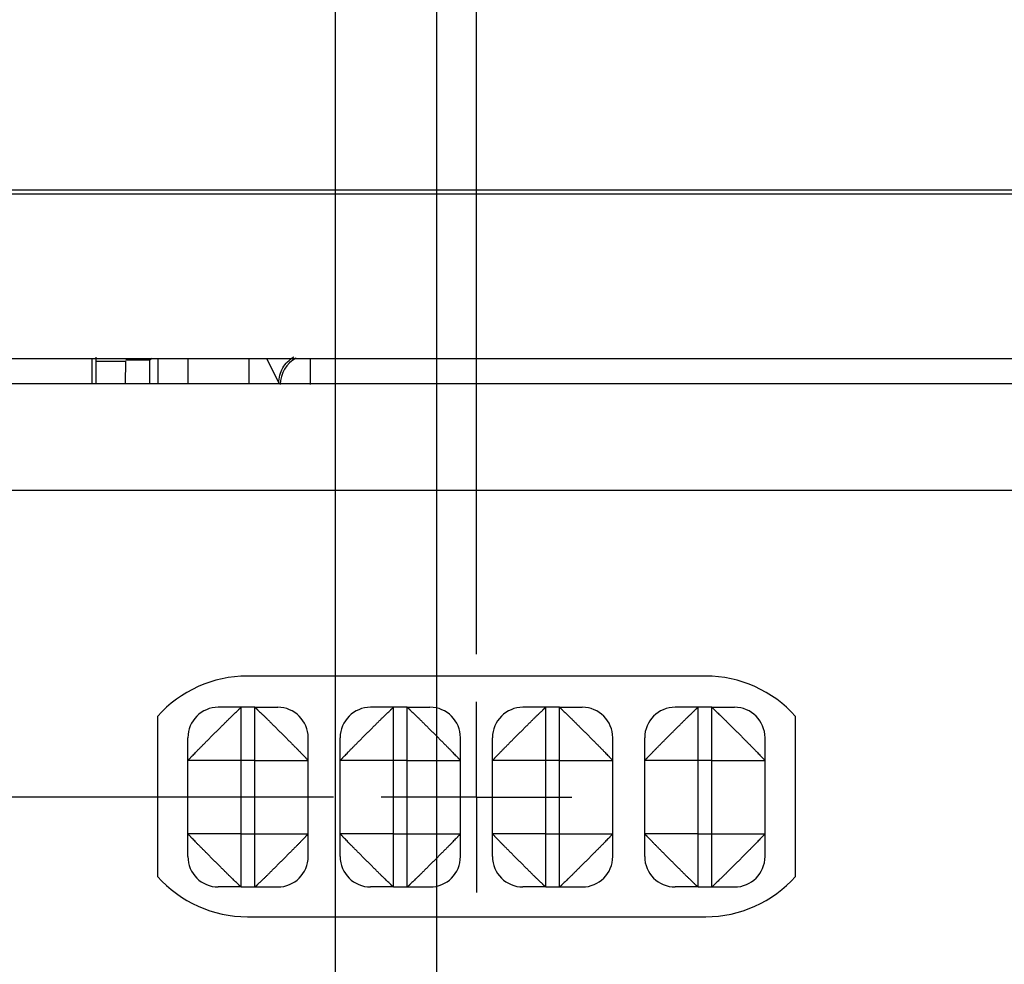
# Model space of a CAD drawing. Header units: inches. Extents: x 0 to 34, y 0 to 22.
# Tile 16 of 42: x 7.8 to 9.1, y 14 to 15.3. Entities that reach past the tile are written whole.
import ezdxf

# ---------------------------------------------------------------- set-up
doc = ezdxf.new("R2010")
doc.units = ezdxf.units.IN
doc.header["$LTSCALE"] = 1.87
doc.header["$MEASUREMENT"] = 0
doc.linetypes.add('CENTER', pattern=[0.6, 0.375, -0.075, 0.075, -0.075])
doc.layers.get('0').update_dxf_attribs({"linetype": 'CONTINUOUS'})
doc.layers.add('02___PRT_ALL_AXES', color=7, linetype='CONTINUOUS')
doc.layers.add('DIMENSIONS', color=7, linetype='CONTINUOUS')
doc.styles.get("Standard").update_dxf_attribs({"font": 'txt', "width": 0.8})
doc.dimstyles.new('DIMSTYLE_1', dxfattribs={"dimtxt": 0.125, "dimasz": 0.18, "dimexe": 0.125, "dimexo": 0.0625, "dimgap": 0.09, "dimtad": 0, "dimtih": 1, "dimtoh": 1, "dimlfac": 0.5, "dimzin": 4, "dimdsep": 46, "dimtxsty": 'STANDARD', "dimblk": '_FILLED', "dimblk1": '_FILLED', "dimblk2": '_FILLED', "dimcen": 0.09, "dimadec": 0, "dimazin": 0, "dimtp": 0.01, "dimtm": 0.01, "dimtfac": 1, "dimtofl": 0, "dimtmove": 0, "dimatfit": 3, "dimldrblk": '_FILLED', "dimfxl": 1, "dimtolj": 1, "dimtzin": 4, "dimarcsym": 0})
doc.dimstyles.new('DIMSTYLE_2', dxfattribs={"dimtxt": 0.125, "dimasz": 0.18, "dimexe": 0.125, "dimexo": 0.0625, "dimgap": 0.09, "dimtad": 0, "dimtih": 1, "dimtoh": 1, "dimlfac": 0.5, "dimzin": 4, "dimdsep": 46, "dimtxsty": 'STANDARD', "dimblk": '_FILLED', "dimblk1": '_FILLED', "dimblk2": '_FILLED', "dimcen": 0.09, "dimadec": 0, "dimazin": 0, "dimtp": 0.001, "dimtm": 0.001, "dimtfac": 1, "dimtofl": 0, "dimtmove": 0, "dimatfit": 3, "dimldrblk": '_FILLED', "dimfxl": 1, "dimtolj": 1, "dimtzin": 4, "dimarcsym": 0})

# ---------------------------------------------------------------- blocks, each defined once
blk = doc.blocks.new('*D19')
at = {"layer": 'DIMENSIONS', "color": 2, "linetype": 'CONTINUOUS'}
blk.add_line((8.1806, 14.2502), (4.1704, 14.2502), dxfattribs=at)
at = {"layer": 'DIMENSIONS', "color": 2, "linetype": 'CONTINUOUS', "insert": (4.1079, 14.3127), "char_height": 0.125, "width": 1.125, "attachment_point": 3, "line_spacing_factor": 0.9}
blk.add_mtext('3.06{\\Ftxt.shx;\\W1.000000;\\H0.125000; }[77.7]', dxfattribs=at)
blk = doc.blocks.new('_FILLED')
at = {"color": 0, "linetype": 'BYBLOCK'}
blk.add_solid([(0, 0), (-1, 0.1736), (-1, -0.1736)], dxfattribs=at)
blk = doc.blocks.new('*D29')
at = {"layer": 'DIMENSIONS', "color": 2, "linetype": 'CONTINUOUS'}
for p, q in [((8.0976, 15.6264), (8.0976, 15.7598)), ((8.1833, 15.5058), (8.0976, 15.6264)), ((8.1833, 13.7119), (8.1833, 15.5058))]:
    blk.add_line(p, q, dxfattribs=at)
at = {"layer": 'DIMENSIONS', "color": 2, "linetype": 'CONTINUOUS', "insert": (8.0351, 15.8223), "char_height": 0.125, "width": 1.125, "attachment_point": 1, "rotation": 90, "line_spacing_factor": 0.9}
blk.add_mtext('1.60{\\Ftxt.shx;\\W1.000000;\\H0.125000; }[40.7]', dxfattribs=at)
blk = doc.blocks.new('*D30')
at = {"layer": 'DIMENSIONS', "color": 2, "linetype": 'CONTINUOUS'}
for p, q in [((8.507, 15.6276), (8.507, 15.7598)), ((8.3683, 15.4875), (8.507, 15.6276)), ((8.3683, 14.4379), (8.3683, 15.4875))]:
    blk.add_line(p, q, dxfattribs=at)
at = {"layer": 'DIMENSIONS', "color": 2, "linetype": 'CONTINUOUS', "insert": (8.4445, 15.8223), "char_height": 0.125, "width": 0.925, "attachment_point": 1, "rotation": 90, "line_spacing_factor": 0.9}
blk.add_mtext('1.69{\\Ftxt.shx;\\W1.000000;\\H0.125000; }[43]', dxfattribs=at)
blk = doc.blocks.new('*D31')
at = {"layer": 'DIMENSIONS', "color": 2, "linetype": 'CONTINUOUS'}
blk.add_line((9.9393, 13.7098), (9.9393, 15.7598), dxfattribs=at)
at = {"layer": 'DIMENSIONS', "color": 2, "linetype": 'CONTINUOUS', "insert": (9.8768, 15.8223), "char_height": 0.125, "width": 0.925, "attachment_point": 1, "rotation": 90, "line_spacing_factor": 0.9}
blk.add_mtext('2.48{\\Ftxt.shx;\\W1.000000;\\H0.125000; }[63]', dxfattribs=at)
blk = doc.blocks.new('*D32')
at = {"layer": 'DIMENSIONS', "color": 2, "linetype": 'CONTINUOUS'}
blk.add_line((11.7674, 13.6939), (11.7674, 15.7598), dxfattribs=at)
at = {"layer": 'DIMENSIONS', "color": 2, "linetype": 'CONTINUOUS', "insert": (11.7049, 15.8223), "char_height": 0.125, "width": 1.125, "attachment_point": 1, "rotation": 90, "line_spacing_factor": 0.9}
blk.add_mtext('3.39{\\Ftxt.shx;\\W1.000000;\\H0.125000; }[86.2]', dxfattribs=at)
blk = doc.blocks.new('*D44')
at = {"layer": 'DIMENSIONS', "color": 2, "linetype": 'CONTINUOUS'}
blk.add_line((8.3164, 11.8698), (8.3164, 15.7598), dxfattribs=at)
at = {"layer": 'DIMENSIONS', "color": 2, "linetype": 'CONTINUOUS', "insert": (8.2539, 15.8223), "char_height": 0.125, "width": 1.125, "attachment_point": 1, "rotation": 90, "line_spacing_factor": 0.9}
blk.add_mtext('1.67{\\Ftxt.shx;\\W1.000000;\\H0.125000; }[42.3]', dxfattribs=at)

msp = doc.modelspace()

# ---------------------------------------------------------------- linework, layer by layer
at = {"color": 7, "linetype": 'CONTINUOUS'}
for p, q in [((7.1738, 15.0475), (12.8941, 15.0475)), ((7.1824, 15.0423), (12.8424, 15.0423)), ((7.1824, 14.8263), (12.8424, 14.8263)), ((7.9074, 14.7933), (7.9078, 14.8226)), ((7.9393, 14.8238), (7.9078, 14.8238)), ((7.9418, 14.8263), (7.9393, 14.8238)), ((7.9393, 14.7933), (7.9393, 14.8238)), ((7.9498, 14.8263), (7.9498, 14.7933)), ((7.9892, 14.8263), (7.9892, 14.7933)), ((8.0693, 14.8263), (8.0693, 14.7933)), ((8.0926, 14.8262), (8.1087, 14.7941)), ((8.1501, 14.8263), (8.1501, 14.7921)), ((8.0593, 14.3682), (8.0293, 14.3682)), ((8.0593, 14.1322), (8.0593, 14.3682)), ((8.0773, 14.3682), (8.0593, 14.3682)), ((8.0773, 14.1322), (8.0773, 14.3682)), ((8.0773, 14.3682), (8.1073, 14.3682)), ((8.2593, 14.3682), (8.2293, 14.3682)), ((8.2593, 14.1322), (8.2593, 14.3682)), ((8.2773, 14.3682), (8.2593, 14.3682)), ((8.2773, 14.1322), (8.2773, 14.3682)), ((8.2773, 14.3682), (8.3073, 14.3682)), ((8.4593, 14.3682), (8.4293, 14.3682)), ((8.4593, 14.1322), (8.4593, 14.3682)), ((8.4773, 14.3682), (8.4593, 14.3682)), ((8.4773, 14.1322), (8.4773, 14.3682)), ((8.4773, 14.3682), (8.5073, 14.3682)), ((8.6593, 14.3682), (8.6293, 14.3682)), ((8.6593, 14.1322), (8.6593, 14.3682)), ((8.6773, 14.3682), (8.6593, 14.3682)), ((8.6773, 14.1322), (8.6773, 14.3682)), ((8.6773, 14.3682), (8.7073, 14.3682)), ((7.9893, 14.1722), (7.9893, 14.3282)), ((8.1473, 14.1722), (8.1473, 14.3282)), ((8.1893, 14.1722), (8.1893, 14.3282)), ((8.3473, 14.1722), (8.3473, 14.3282)), ((8.3893, 14.1722), (8.3893, 14.3282)), ((8.5473, 14.1722), (8.5473, 14.3282)), ((8.5893, 14.1722), (8.5893, 14.3282)), ((8.7473, 14.1722), (8.7473, 14.3282)), ((8.0593, 14.2982), (7.9893, 14.2982)), ((8.0773, 14.2982), (8.0593, 14.2982)), ((8.0773, 14.2982), (8.1473, 14.2982)), ((8.2593, 14.2982), (8.1893, 14.2982)), ((8.2773, 14.2982), (8.2593, 14.2982)), ((8.2773, 14.2982), (8.3473, 14.2982)), ((8.4593, 14.2982), (8.3893, 14.2982)), ((8.4773, 14.2982), (8.4593, 14.2982)), ((8.4773, 14.2982), (8.5473, 14.2982)), ((8.6593, 14.2982), (8.5893, 14.2982)), ((8.6773, 14.2982), (8.6593, 14.2982)), ((8.6773, 14.2982), (8.7473, 14.2982)), ((8.0593, 14.2022), (7.9893, 14.2022)), ((8.0593, 14.2022), (8.0773, 14.2022)), ((8.0773, 14.2022), (8.1473, 14.2022)), ((8.2593, 14.2022), (8.1893, 14.2022)), ((8.2593, 14.2022), (8.2773, 14.2022)), ((8.2773, 14.2022), (8.3473, 14.2022)), ((8.4593, 14.2022), (8.3893, 14.2022)), ((8.4593, 14.2022), (8.4773, 14.2022)), ((8.4773, 14.2022), (8.5473, 14.2022)), ((8.6593, 14.2022), (8.5893, 14.2022)), ((8.6593, 14.2022), (8.6773, 14.2022)), ((8.6773, 14.2022), (8.7473, 14.2022)), ((8.0593, 14.1322), (8.0293, 14.1322)), ((8.0593, 14.1322), (8.0773, 14.1322)), ((8.0773, 14.1322), (8.1073, 14.1322)), ((8.2593, 14.1322), (8.2293, 14.1322)), ((8.2593, 14.1322), (8.2773, 14.1322)), ((8.2773, 14.1322), (8.3073, 14.1322)), ((8.4593, 14.1322), (8.4293, 14.1322)), ((8.4593, 14.1322), (8.4773, 14.1322)), ((8.4773, 14.1322), (8.5073, 14.1322)), ((8.6593, 14.1322), (8.6293, 14.1322)), ((8.6593, 14.1322), (8.6773, 14.1322)), ((8.6773, 14.1322), (8.7073, 14.1322))]:
    msp.add_line(p, q, dxfattribs=at)
at = {"color": 3, "linetype": 'CONTINUOUS'}
for p, q in [((7.8636, 14.7933), (7.8636, 14.8263)), ((6.7051, 14.7933), (12.8064, 14.7933)), ((6.5651, 14.6533), (12.9464, 14.6533))]:
    msp.add_line(p, q, dxfattribs=at)
at = {"color": 7, "linetype": 'CONTINUOUS'}
for centre, radius, start, end in [((7.9, 14.8238), 0.0393, 0.0182, 3.5887), ((8.1501, 14.792), 0.0394, 118.0345, 179.9743), ((8.0293, 14.3282), 0.04, 90, 180), ((8.1073, 14.3282), 0.04, 0, 90), ((8.2293, 14.3282), 0.04, 90, 180), ((8.3073, 14.3282), 0.04, 0, 90), ((8.4293, 14.3282), 0.04, 90, 180), ((8.5073, 14.3282), 0.04, 0, 90), ((8.6293, 14.3282), 0.04, 90, 180), ((8.7073, 14.3282), 0.04, 0, 90), ((8.0293, 14.1722), 0.04, 180, 270), ((8.1073, 14.1722), 0.04, 270, 360), ((8.2293, 14.1722), 0.04, 180, 270), ((8.3073, 14.1722), 0.04, 270, 360), ((8.4293, 14.1722), 0.04, 180, 270), ((8.5073, 14.1722), 0.04, 270, 360), ((8.6293, 14.1722), 0.04, 180, 270), ((8.7073, 14.1722), 0.04, 270, 360)]:
    msp.add_arc(centre, radius, start, end, dxfattribs=at)
for points, knots in [([(8.1087, 14.7941), (8.1087, 14.8009), (8.1123, 14.8147), (8.1225, 14.8248), (8.1284, 14.8282)], [0, 0, 0, 0, 0.49998, 1, 1, 1, 1]), ([(7.9893, 14.2982), (7.9893, 14.2982), (7.9894, 14.2982), (7.9894, 14.2983), (7.9894, 14.2984), (7.9896, 14.2985), (7.9897, 14.2987), (7.99, 14.2991), (7.9904, 14.2995), (7.9909, 14.3), (7.9914, 14.3005), (7.992, 14.3011), (7.9927, 14.3019), (7.9934, 14.3026), (7.9943, 14.3035), (7.9955, 14.3048), (7.9973, 14.3066), (7.9995, 14.3089), (8.002, 14.3115), (8.0042, 14.3138), (8.0061, 14.3157), (8.0076, 14.3172), (8.0091, 14.3188), (8.0107, 14.3203), (8.0123, 14.3219), (8.0139, 14.3235), (8.0155, 14.3251), (8.0177, 14.3274), (8.0205, 14.3302), (8.0239, 14.3336), (8.0273, 14.337), (8.0302, 14.3398), (8.0324, 14.342), (8.034, 14.3436), (8.0357, 14.3453), (8.0372, 14.3468), (8.0388, 14.3484), (8.0403, 14.3499), (8.0418, 14.3514), (8.0437, 14.3533), (8.046, 14.3555), (8.0486, 14.358), (8.0509, 14.3603), (8.0527, 14.362), (8.054, 14.3632), (8.0549, 14.3641), (8.0557, 14.3648), (8.0564, 14.3655), (8.057, 14.3661), (8.0576, 14.3667), (8.0581, 14.3671), (8.0584, 14.3674), (8.0587, 14.3677), (8.0589, 14.3678), (8.059, 14.3679), (8.0591, 14.368), (8.0592, 14.3681), (8.0593, 14.3681), (8.0593, 14.3682), (8.0593, 14.3682), (8.0593, 14.3682), (8.0593, 14.3682), (8.0593, 14.3682)], [0, 0, 0, 0, 0.0005, 0.001226, 0.002203, 0.00344, 0.006722, 0.011104, 0.016612, 0.023263, 0.031051, 0.039954, 0.049949, 0.061014, 0.073128, 0.086264, 0.115498, 0.148496, 0.184985, 0.224467, 0.245159, 0.266395, 0.288132, 0.310337, 0.332976, 0.356019, 0.37943, 0.403168, 0.451358, 0.500063, 0.548759, 0.596943, 0.620685, 0.644112, 0.667176, 0.68984, 0.712064, 0.73381, 0.755041, 0.77571, 0.815116, 0.851534, 0.884507, 0.913755, 0.926908, 0.939042, 0.950133, 0.960165, 0.96912, 0.976979, 0.983725, 0.989338, 0.991713, 0.993795, 0.995582, 0.997071, 0.998259, 0.999143, 0.999471, 0.999722, 0.999898, 1, 1, 1, 1]), ([(8.0773, 14.3682), (8.0774, 14.3682), (8.0774, 14.3682), (8.0775, 14.3681), (8.0775, 14.3681), (8.0777, 14.368), (8.0779, 14.3678), (8.0782, 14.3675), (8.0786, 14.3671), (8.0791, 14.3667), (8.0797, 14.3661), (8.0803, 14.3655), (8.081, 14.3648), (8.0818, 14.3641), (8.0827, 14.3632), (8.084, 14.362), (8.0857, 14.3603), (8.0881, 14.358), (8.0907, 14.3555), (8.093, 14.3533), (8.0949, 14.3514), (8.0964, 14.3499), (8.0979, 14.3484), (8.0995, 14.3468), (8.101, 14.3453), (8.1026, 14.3436), (8.1043, 14.342), (8.1065, 14.3398), (8.1094, 14.337), (8.1128, 14.3336), (8.1162, 14.3302), (8.119, 14.3274), (8.1212, 14.3251), (8.1228, 14.3235), (8.1244, 14.3219), (8.126, 14.3203), (8.1276, 14.3187), (8.1291, 14.3172), (8.1306, 14.3157), (8.1325, 14.3138), (8.1347, 14.3115), (8.1372, 14.3089), (8.1394, 14.3066), (8.1412, 14.3048), (8.1424, 14.3035), (8.1433, 14.3027), (8.144, 14.3019), (8.1447, 14.3011), (8.1453, 14.3005), (8.1458, 14.2999), (8.1463, 14.2994), (8.1466, 14.2991), (8.1468, 14.2988), (8.147, 14.2987), (8.1471, 14.2985), (8.1472, 14.2984), (8.1472, 14.2983), (8.1473, 14.2983), (8.1473, 14.2982), (8.1473, 14.2982), (8.1473, 14.2982), (8.1473, 14.2982), (8.1473, 14.2982)], [0, 0, 0, 0, 0.0005, 0.001227, 0.002203, 0.003441, 0.006723, 0.011106, 0.016614, 0.023265, 0.031053, 0.039957, 0.049952, 0.061018, 0.073132, 0.086268, 0.115503, 0.148502, 0.184991, 0.224474, 0.245166, 0.266402, 0.288139, 0.310344, 0.332984, 0.356026, 0.379438, 0.403175, 0.451366, 0.500071, 0.548767, 0.596951, 0.620693, 0.64412, 0.667184, 0.689847, 0.712071, 0.733817, 0.755048, 0.775716, 0.815123, 0.85154, 0.884512, 0.913759, 0.926912, 0.939045, 0.950137, 0.960168, 0.969122, 0.976981, 0.983727, 0.98934, 0.991714, 0.993796, 0.995583, 0.997072, 0.998259, 0.999143, 0.999471, 0.999722, 0.999898, 1, 1, 1, 1]), ([(8.1893, 14.2982), (8.1893, 14.2982), (8.1894, 14.2982), (8.1894, 14.2982), (8.1894, 14.2982), (8.1894, 14.2983), (8.1894, 14.2983), (8.1895, 14.2984), (8.1896, 14.2985), (8.1897, 14.2987), (8.1899, 14.2988), (8.1901, 14.2991), (8.1904, 14.2994), (8.1909, 14.2999), (8.1914, 14.3005), (8.192, 14.3011), (8.1927, 14.3019), (8.1934, 14.3027), (8.1943, 14.3035), (8.1955, 14.3048), (8.1973, 14.3066), (8.1995, 14.3089), (8.202, 14.3115), (8.2042, 14.3138), (8.2061, 14.3157), (8.2076, 14.3172), (8.2091, 14.3187), (8.2107, 14.3203), (8.2123, 14.3219), (8.2139, 14.3235), (8.2155, 14.3251), (8.2177, 14.3274), (8.2205, 14.3302), (8.2239, 14.3336), (8.2273, 14.337), (8.2302, 14.3398), (8.2324, 14.342), (8.234, 14.3436), (8.2357, 14.3453), (8.2372, 14.3468), (8.2388, 14.3484), (8.2403, 14.3499), (8.2418, 14.3514), (8.2437, 14.3533), (8.246, 14.3555), (8.2486, 14.358), (8.2509, 14.3603), (8.2527, 14.362), (8.254, 14.3632), (8.2549, 14.3641), (8.2557, 14.3648), (8.2564, 14.3655), (8.257, 14.3661), (8.2576, 14.3667), (8.2581, 14.3671), (8.2585, 14.3675), (8.2588, 14.3678), (8.259, 14.368), (8.2591, 14.3681), (8.2592, 14.3681), (8.2593, 14.3682), (8.2593, 14.3682), (8.2593, 14.3682)], [0, 0, 0, 0, 0.000102, 0.000278, 0.000529, 0.000857, 0.001741, 0.002928, 0.004417, 0.006204, 0.008286, 0.01066, 0.016273, 0.023019, 0.030878, 0.039832, 0.049863, 0.060955, 0.073088, 0.086241, 0.115488, 0.14846, 0.184877, 0.224284, 0.244952, 0.266183, 0.287929, 0.310153, 0.332816, 0.35588, 0.379307, 0.403049, 0.451233, 0.499929, 0.548634, 0.596825, 0.620562, 0.643974, 0.667016, 0.689656, 0.711861, 0.733598, 0.754834, 0.775526, 0.815009, 0.851498, 0.884497, 0.913732, 0.926868, 0.938982, 0.950048, 0.960043, 0.968947, 0.976735, 0.983386, 0.988894, 0.993277, 0.996559, 0.997797, 0.998773, 0.9995, 1, 1, 1, 1]), ([(8.2773, 14.3682), (8.2774, 14.3682), (8.2774, 14.3682), (8.2775, 14.3681), (8.2775, 14.3681), (8.2777, 14.368), (8.2779, 14.3678), (8.2782, 14.3675), (8.2786, 14.3671), (8.2791, 14.3667), (8.2797, 14.3661), (8.2803, 14.3655), (8.281, 14.3648), (8.2818, 14.3641), (8.2827, 14.3632), (8.284, 14.362), (8.2857, 14.3603), (8.2881, 14.358), (8.2907, 14.3555), (8.293, 14.3533), (8.2949, 14.3514), (8.2964, 14.3499), (8.2979, 14.3484), (8.2995, 14.3468), (8.301, 14.3453), (8.3026, 14.3436), (8.3043, 14.342), (8.3065, 14.3398), (8.3094, 14.337), (8.3128, 14.3336), (8.3162, 14.3302), (8.319, 14.3274), (8.3212, 14.3251), (8.3228, 14.3235), (8.3244, 14.3219), (8.326, 14.3203), (8.3276, 14.3187), (8.3291, 14.3172), (8.3306, 14.3157), (8.3325, 14.3138), (8.3347, 14.3115), (8.3372, 14.3089), (8.3394, 14.3066), (8.3412, 14.3048), (8.3424, 14.3035), (8.3433, 14.3027), (8.344, 14.3019), (8.3447, 14.3011), (8.3453, 14.3005), (8.3458, 14.2999), (8.3463, 14.2994), (8.3466, 14.2991), (8.3468, 14.2988), (8.347, 14.2987), (8.3471, 14.2985), (8.3472, 14.2984), (8.3472, 14.2983), (8.3473, 14.2983), (8.3473, 14.2982), (8.3473, 14.2982), (8.3473, 14.2982), (8.3473, 14.2982), (8.3473, 14.2982)], [0, 0, 0, 0, 0.0005, 0.001227, 0.002203, 0.003441, 0.006723, 0.011106, 0.016614, 0.023265, 0.031053, 0.039957, 0.049952, 0.061018, 0.073132, 0.086268, 0.115503, 0.148502, 0.184991, 0.224474, 0.245166, 0.266402, 0.288139, 0.310344, 0.332984, 0.356026, 0.379438, 0.403175, 0.451366, 0.500071, 0.548767, 0.596951, 0.620693, 0.64412, 0.667184, 0.689847, 0.712071, 0.733817, 0.755048, 0.775716, 0.815123, 0.85154, 0.884512, 0.913759, 0.926912, 0.939045, 0.950137, 0.960168, 0.969122, 0.976981, 0.983727, 0.98934, 0.991714, 0.993796, 0.995583, 0.997072, 0.998259, 0.999143, 0.999471, 0.999722, 0.999898, 1, 1, 1, 1]), ([(8.3893, 14.2982), (8.3893, 14.2982), (8.3894, 14.2982), (8.3894, 14.2982), (8.3894, 14.2982), (8.3894, 14.2983), (8.3894, 14.2983), (8.3895, 14.2984), (8.3896, 14.2985), (8.3897, 14.2987), (8.3899, 14.2988), (8.3901, 14.2991), (8.3904, 14.2994), (8.3909, 14.2999), (8.3914, 14.3005), (8.392, 14.3011), (8.3927, 14.3019), (8.3934, 14.3027), (8.3943, 14.3035), (8.3955, 14.3048), (8.3973, 14.3066), (8.3995, 14.3089), (8.402, 14.3115), (8.4042, 14.3138), (8.4061, 14.3157), (8.4076, 14.3172), (8.4091, 14.3187), (8.4107, 14.3203), (8.4123, 14.3219), (8.4139, 14.3235), (8.4155, 14.3251), (8.4177, 14.3274), (8.4205, 14.3302), (8.4239, 14.3336), (8.4273, 14.337), (8.4302, 14.3398), (8.4324, 14.342), (8.434, 14.3436), (8.4357, 14.3453), (8.4372, 14.3468), (8.4388, 14.3484), (8.4403, 14.3499), (8.4418, 14.3514), (8.4437, 14.3533), (8.446, 14.3555), (8.4486, 14.358), (8.4509, 14.3603), (8.4527, 14.362), (8.454, 14.3632), (8.4549, 14.3641), (8.4557, 14.3648), (8.4564, 14.3655), (8.457, 14.3661), (8.4576, 14.3667), (8.4581, 14.3671), (8.4585, 14.3675), (8.4588, 14.3678), (8.459, 14.368), (8.4591, 14.3681), (8.4592, 14.3681), (8.4593, 14.3682), (8.4593, 14.3682), (8.4593, 14.3682)], [0, 0, 0, 0, 0.000102, 0.000278, 0.000529, 0.000857, 0.001741, 0.002928, 0.004417, 0.006204, 0.008286, 0.01066, 0.016273, 0.023019, 0.030878, 0.039832, 0.049863, 0.060955, 0.073088, 0.086241, 0.115488, 0.14846, 0.184877, 0.224284, 0.244952, 0.266183, 0.287929, 0.310153, 0.332816, 0.35588, 0.379307, 0.403049, 0.451233, 0.499929, 0.548634, 0.596825, 0.620562, 0.643974, 0.667016, 0.689656, 0.711861, 0.733598, 0.754834, 0.775526, 0.815009, 0.851498, 0.884497, 0.913732, 0.926868, 0.938982, 0.950048, 0.960043, 0.968947, 0.976735, 0.983386, 0.988894, 0.993277, 0.996559, 0.997797, 0.998773, 0.9995, 1, 1, 1, 1]), ([(8.4773, 14.3682), (8.4774, 14.3682), (8.4774, 14.3682), (8.4774, 14.3682), (8.4774, 14.3682), (8.4774, 14.3681), (8.4775, 14.3681), (8.4776, 14.368), (8.4777, 14.3679), (8.4778, 14.3678), (8.478, 14.3677), (8.4782, 14.3674), (8.4786, 14.3671), (8.4791, 14.3667), (8.4797, 14.3661), (8.4803, 14.3655), (8.481, 14.3648), (8.4818, 14.3641), (8.4827, 14.3632), (8.484, 14.362), (8.4858, 14.3603), (8.4881, 14.358), (8.4907, 14.3555), (8.493, 14.3533), (8.4949, 14.3514), (8.4964, 14.3499), (8.4979, 14.3484), (8.4995, 14.3468), (8.501, 14.3453), (8.5026, 14.3436), (8.5043, 14.342), (8.5065, 14.3398), (8.5094, 14.337), (8.5128, 14.3336), (8.5162, 14.3302), (8.5189, 14.3274), (8.5212, 14.3251), (8.5228, 14.3235), (8.5244, 14.3219), (8.526, 14.3203), (8.5276, 14.3188), (8.5291, 14.3172), (8.5306, 14.3157), (8.5325, 14.3138), (8.5347, 14.3115), (8.5372, 14.3089), (8.5394, 14.3066), (8.5412, 14.3048), (8.5424, 14.3035), (8.5432, 14.3026), (8.544, 14.3019), (8.5447, 14.3011), (8.5453, 14.3005), (8.5458, 14.3), (8.5463, 14.2995), (8.5467, 14.2991), (8.547, 14.2987), (8.5471, 14.2985), (8.5472, 14.2984), (8.5473, 14.2983), (8.5473, 14.2982), (8.5473, 14.2982), (8.5473, 14.2982)], [0, 0, 0, 0, 0.000102, 0.000278, 0.000529, 0.000857, 0.001741, 0.002929, 0.004418, 0.006205, 0.008287, 0.010662, 0.016275, 0.023021, 0.03088, 0.039835, 0.049867, 0.060958, 0.073092, 0.086245, 0.115493, 0.148466, 0.184884, 0.22429, 0.244959, 0.26619, 0.287936, 0.31016, 0.332824, 0.355888, 0.379315, 0.403057, 0.451241, 0.499937, 0.548642, 0.596832, 0.62057, 0.643981, 0.667024, 0.689663, 0.711868, 0.733605, 0.754841, 0.775533, 0.815015, 0.851504, 0.884502, 0.913736, 0.926872, 0.938986, 0.950051, 0.960046, 0.968949, 0.976737, 0.983388, 0.988896, 0.993278, 0.99656, 0.997797, 0.998774, 0.9995, 1, 1, 1, 1]), ([(8.5893, 14.2982), (8.5893, 14.2982), (8.5894, 14.2982), (8.5894, 14.2982), (8.5894, 14.2982), (8.5894, 14.2983), (8.5894, 14.2983), (8.5895, 14.2984), (8.5896, 14.2985), (8.5897, 14.2987), (8.5899, 14.2988), (8.5901, 14.2991), (8.5904, 14.2994), (8.5909, 14.2999), (8.5914, 14.3005), (8.592, 14.3011), (8.5927, 14.3019), (8.5934, 14.3027), (8.5943, 14.3035), (8.5955, 14.3048), (8.5973, 14.3066), (8.5995, 14.3089), (8.602, 14.3115), (8.6042, 14.3138), (8.6061, 14.3157), (8.6076, 14.3172), (8.6091, 14.3187), (8.6107, 14.3203), (8.6123, 14.3219), (8.6139, 14.3235), (8.6155, 14.3251), (8.6177, 14.3274), (8.6205, 14.3302), (8.6239, 14.3336), (8.6273, 14.337), (8.6302, 14.3398), (8.6324, 14.342), (8.634, 14.3436), (8.6357, 14.3453), (8.6372, 14.3468), (8.6388, 14.3484), (8.6403, 14.3499), (8.6418, 14.3514), (8.6437, 14.3533), (8.646, 14.3555), (8.6486, 14.358), (8.6509, 14.3603), (8.6527, 14.362), (8.654, 14.3632), (8.6549, 14.3641), (8.6557, 14.3648), (8.6564, 14.3655), (8.657, 14.3661), (8.6576, 14.3667), (8.6581, 14.3671), (8.6585, 14.3675), (8.6588, 14.3678), (8.659, 14.368), (8.6591, 14.3681), (8.6592, 14.3681), (8.6593, 14.3682), (8.6593, 14.3682), (8.6593, 14.3682)], [0, 0, 0, 0, 0.000102, 0.000278, 0.000529, 0.000857, 0.001741, 0.002928, 0.004417, 0.006204, 0.008286, 0.01066, 0.016273, 0.023019, 0.030878, 0.039832, 0.049863, 0.060955, 0.073088, 0.086241, 0.115488, 0.14846, 0.184877, 0.224284, 0.244952, 0.266183, 0.287929, 0.310153, 0.332816, 0.35588, 0.379307, 0.403049, 0.451233, 0.499929, 0.548634, 0.596825, 0.620562, 0.643974, 0.667016, 0.689656, 0.711861, 0.733598, 0.754834, 0.775526, 0.815009, 0.851498, 0.884497, 0.913732, 0.926868, 0.938982, 0.950048, 0.960043, 0.968947, 0.976735, 0.983386, 0.988894, 0.993277, 0.996559, 0.997797, 0.998773, 0.9995, 1, 1, 1, 1]), ([(8.6773, 14.3682), (8.6774, 14.3682), (8.6774, 14.3682), (8.6775, 14.3681), (8.6775, 14.3681), (8.6777, 14.368), (8.6779, 14.3678), (8.6782, 14.3675), (8.6786, 14.3671), (8.6791, 14.3667), (8.6797, 14.3661), (8.6803, 14.3655), (8.681, 14.3648), (8.6818, 14.3641), (8.6827, 14.3632), (8.684, 14.362), (8.6857, 14.3603), (8.6881, 14.358), (8.6907, 14.3555), (8.693, 14.3533), (8.6949, 14.3514), (8.6964, 14.3499), (8.6979, 14.3484), (8.6995, 14.3468), (8.701, 14.3453), (8.7026, 14.3436), (8.7043, 14.342), (8.7065, 14.3398), (8.7094, 14.337), (8.7128, 14.3336), (8.7162, 14.3302), (8.719, 14.3274), (8.7212, 14.3251), (8.7228, 14.3235), (8.7244, 14.3219), (8.726, 14.3203), (8.7276, 14.3187), (8.7291, 14.3172), (8.7306, 14.3157), (8.7325, 14.3138), (8.7347, 14.3115), (8.7372, 14.3089), (8.7394, 14.3066), (8.7412, 14.3048), (8.7424, 14.3035), (8.7433, 14.3027), (8.744, 14.3019), (8.7447, 14.3011), (8.7453, 14.3005), (8.7458, 14.2999), (8.7463, 14.2994), (8.7466, 14.2991), (8.7468, 14.2988), (8.747, 14.2987), (8.7471, 14.2985), (8.7472, 14.2984), (8.7472, 14.2983), (8.7473, 14.2983), (8.7473, 14.2982), (8.7473, 14.2982), (8.7473, 14.2982), (8.7473, 14.2982), (8.7473, 14.2982)], [0, 0, 0, 0, 0.0005, 0.001227, 0.002203, 0.003441, 0.006723, 0.011106, 0.016614, 0.023265, 0.031053, 0.039957, 0.049952, 0.061018, 0.073132, 0.086268, 0.115503, 0.148502, 0.184991, 0.224474, 0.245166, 0.266402, 0.288139, 0.310344, 0.332984, 0.356026, 0.379438, 0.403175, 0.451366, 0.500071, 0.548767, 0.596951, 0.620693, 0.64412, 0.667184, 0.689847, 0.712071, 0.733817, 0.755048, 0.775716, 0.815123, 0.85154, 0.884512, 0.913759, 0.926912, 0.939045, 0.950137, 0.960168, 0.969122, 0.976981, 0.983727, 0.98934, 0.991714, 0.993796, 0.995583, 0.997072, 0.998259, 0.999143, 0.999471, 0.999722, 0.999898, 1, 1, 1, 1]), ([(8.0593, 14.1322), (8.0593, 14.1322), (8.0593, 14.1322), (8.0593, 14.1322), (8.0593, 14.1322), (8.0593, 14.1322), (8.0592, 14.1323), (8.0591, 14.1323), (8.059, 14.1324), (8.0589, 14.1326), (8.0587, 14.1327), (8.0584, 14.1329), (8.0581, 14.1332), (8.0576, 14.1337), (8.057, 14.1342), (8.0564, 14.1348), (8.0557, 14.1355), (8.0549, 14.1363), (8.054, 14.1371), (8.0527, 14.1384), (8.0509, 14.1401), (8.0486, 14.1424), (8.046, 14.1448), (8.0437, 14.1471), (8.0418, 14.1489), (8.0403, 14.1504), (8.0388, 14.1519), (8.0372, 14.1535), (8.0357, 14.1551), (8.034, 14.1567), (8.0324, 14.1584), (8.0302, 14.1606), (8.0273, 14.1634), (8.0239, 14.1667), (8.0205, 14.1702), (8.0177, 14.173), (8.0155, 14.1752), (8.0139, 14.1769), (8.0123, 14.1785), (8.0107, 14.1801), (8.0091, 14.1816), (8.0076, 14.1831), (8.0061, 14.1846), (8.0042, 14.1865), (8.002, 14.1888), (7.9995, 14.1914), (7.9973, 14.1938), (7.9955, 14.1956), (7.9943, 14.1968), (7.9934, 14.1977), (7.9927, 14.1985), (7.992, 14.1992), (7.9914, 14.1998), (7.9909, 14.2004), (7.9904, 14.2009), (7.99, 14.2013), (7.9897, 14.2016), (7.9896, 14.2018), (7.9894, 14.202), (7.9894, 14.2021), (7.9894, 14.2021), (7.9893, 14.2022), (7.9893, 14.2022)], [0, 0, 0, 0, 0.000102, 0.000278, 0.000529, 0.000857, 0.001741, 0.002929, 0.004417, 0.006204, 0.008286, 0.010661, 0.016274, 0.023019, 0.030878, 0.039832, 0.049864, 0.060955, 0.073088, 0.086241, 0.115488, 0.14846, 0.184878, 0.224284, 0.244952, 0.266183, 0.287929, 0.310153, 0.332816, 0.355881, 0.379307, 0.403049, 0.451233, 0.499929, 0.548634, 0.596824, 0.620562, 0.643974, 0.667016, 0.689656, 0.71186, 0.733597, 0.754834, 0.775526, 0.815009, 0.851498, 0.884497, 0.913731, 0.926868, 0.938982, 0.950047, 0.960043, 0.968946, 0.976735, 0.983386, 0.988894, 0.993277, 0.996559, 0.997796, 0.998773, 0.9995, 1, 1, 1, 1]), ([(8.1473, 14.2022), (8.1473, 14.2022), (8.1473, 14.2021), (8.1473, 14.2021), (8.1472, 14.202), (8.1471, 14.2018), (8.147, 14.2016), (8.1467, 14.2013), (8.1463, 14.2009), (8.1458, 14.2004), (8.1453, 14.1998), (8.1447, 14.1992), (8.144, 14.1985), (8.1432, 14.1977), (8.1424, 14.1968), (8.1412, 14.1956), (8.1394, 14.1938), (8.1372, 14.1914), (8.1347, 14.1888), (8.1325, 14.1865), (8.1306, 14.1846), (8.1291, 14.1831), (8.1276, 14.1816), (8.126, 14.1801), (8.1244, 14.1785), (8.1228, 14.1769), (8.1212, 14.1752), (8.1189, 14.173), (8.1162, 14.1702), (8.1128, 14.1667), (8.1094, 14.1634), (8.1065, 14.1606), (8.1043, 14.1584), (8.1026, 14.1567), (8.101, 14.1551), (8.0995, 14.1535), (8.0979, 14.1519), (8.0964, 14.1504), (8.0949, 14.1489), (8.093, 14.1471), (8.0907, 14.1448), (8.0881, 14.1424), (8.0858, 14.1401), (8.084, 14.1384), (8.0827, 14.1371), (8.0818, 14.1363), (8.081, 14.1355), (8.0803, 14.1348), (8.0797, 14.1342), (8.0791, 14.1337), (8.0786, 14.1332), (8.0782, 14.1329), (8.078, 14.1327), (8.0778, 14.1326), (8.0777, 14.1324), (8.0776, 14.1323), (8.0775, 14.1323), (8.0774, 14.1322), (8.0774, 14.1322), (8.0774, 14.1322), (8.0774, 14.1322), (8.0774, 14.1322), (8.0773, 14.1322)], [0, 0, 0, 0, 0.0005, 0.001227, 0.002204, 0.003441, 0.006723, 0.011106, 0.016614, 0.023265, 0.031054, 0.039957, 0.049953, 0.061018, 0.073132, 0.086269, 0.115503, 0.148502, 0.184991, 0.224474, 0.245166, 0.266403, 0.28814, 0.310344, 0.332984, 0.356026, 0.379438, 0.403176, 0.451366, 0.500071, 0.548767, 0.596951, 0.620693, 0.644119, 0.667184, 0.689847, 0.712071, 0.733817, 0.755048, 0.775716, 0.815122, 0.85154, 0.884512, 0.913759, 0.926912, 0.939045, 0.950136, 0.960168, 0.969122, 0.976981, 0.983726, 0.989339, 0.991714, 0.993796, 0.995583, 0.997071, 0.998259, 0.999143, 0.999471, 0.999722, 0.999898, 1, 1, 1, 1]), ([(8.2593, 14.1322), (8.2593, 14.1322), (8.2593, 14.1322), (8.2592, 14.1322), (8.2591, 14.1323), (8.259, 14.1324), (8.2588, 14.1326), (8.2585, 14.1329), (8.2581, 14.1332), (8.2576, 14.1337), (8.257, 14.1342), (8.2564, 14.1348), (8.2557, 14.1355), (8.2549, 14.1363), (8.254, 14.1371), (8.2527, 14.1384), (8.2509, 14.1401), (8.2486, 14.1424), (8.246, 14.1448), (8.2437, 14.1471), (8.2418, 14.1489), (8.2403, 14.1504), (8.2388, 14.1519), (8.2372, 14.1535), (8.2357, 14.1551), (8.234, 14.1567), (8.2324, 14.1584), (8.2302, 14.1606), (8.2273, 14.1634), (8.2239, 14.1667), (8.2205, 14.1702), (8.2177, 14.173), (8.2155, 14.1752), (8.2139, 14.1769), (8.2123, 14.1785), (8.2107, 14.1801), (8.2091, 14.1816), (8.2076, 14.1831), (8.2061, 14.1846), (8.2042, 14.1865), (8.202, 14.1888), (8.1995, 14.1914), (8.1973, 14.1938), (8.1955, 14.1955), (8.1943, 14.1968), (8.1934, 14.1977), (8.1927, 14.1985), (8.192, 14.1992), (8.1914, 14.1999), (8.1909, 14.2004), (8.1904, 14.2009), (8.1901, 14.2013), (8.1899, 14.2015), (8.1897, 14.2017), (8.1896, 14.2018), (8.1895, 14.2019), (8.1894, 14.202), (8.1894, 14.2021), (8.1894, 14.2021), (8.1894, 14.2021), (8.1894, 14.2022), (8.1893, 14.2022), (8.1893, 14.2022)], [0, 0, 0, 0, 0.0005, 0.001227, 0.002203, 0.003441, 0.006722, 0.011105, 0.016612, 0.023263, 0.031051, 0.039954, 0.049949, 0.061015, 0.073128, 0.086264, 0.115498, 0.148496, 0.184985, 0.224467, 0.245159, 0.266396, 0.288132, 0.310337, 0.332977, 0.356019, 0.379431, 0.403168, 0.451358, 0.500063, 0.548759, 0.596943, 0.620685, 0.644112, 0.667176, 0.689839, 0.712064, 0.73381, 0.755041, 0.775709, 0.815116, 0.851534, 0.884507, 0.913755, 0.926908, 0.939041, 0.950133, 0.960165, 0.969119, 0.976978, 0.983724, 0.989338, 0.991712, 0.993795, 0.995582, 0.997071, 0.998259, 0.999143, 0.999471, 0.999722, 0.999898, 1, 1, 1, 1]), ([(8.3473, 14.2022), (8.3473, 14.2022), (8.3473, 14.2021), (8.3473, 14.2021), (8.3472, 14.202), (8.3471, 14.2018), (8.347, 14.2016), (8.3467, 14.2013), (8.3463, 14.2009), (8.3458, 14.2004), (8.3453, 14.1998), (8.3447, 14.1992), (8.344, 14.1985), (8.3432, 14.1977), (8.3424, 14.1968), (8.3412, 14.1956), (8.3394, 14.1938), (8.3372, 14.1914), (8.3347, 14.1888), (8.3325, 14.1865), (8.3306, 14.1846), (8.3291, 14.1831), (8.3276, 14.1816), (8.326, 14.1801), (8.3244, 14.1785), (8.3228, 14.1769), (8.3212, 14.1752), (8.3189, 14.173), (8.3162, 14.1702), (8.3128, 14.1667), (8.3094, 14.1634), (8.3065, 14.1606), (8.3043, 14.1584), (8.3026, 14.1567), (8.301, 14.1551), (8.2995, 14.1535), (8.2979, 14.1519), (8.2964, 14.1504), (8.2949, 14.1489), (8.293, 14.1471), (8.2907, 14.1448), (8.2881, 14.1424), (8.2858, 14.1401), (8.284, 14.1384), (8.2827, 14.1371), (8.2818, 14.1363), (8.281, 14.1355), (8.2803, 14.1348), (8.2797, 14.1342), (8.2791, 14.1337), (8.2786, 14.1332), (8.2782, 14.1329), (8.278, 14.1327), (8.2778, 14.1326), (8.2777, 14.1324), (8.2776, 14.1323), (8.2775, 14.1323), (8.2774, 14.1322), (8.2774, 14.1322), (8.2774, 14.1322), (8.2774, 14.1322), (8.2774, 14.1322), (8.2773, 14.1322)], [0, 0, 0, 0, 0.0005, 0.001227, 0.002204, 0.003441, 0.006723, 0.011106, 0.016614, 0.023265, 0.031054, 0.039957, 0.049953, 0.061018, 0.073132, 0.086269, 0.115503, 0.148502, 0.184991, 0.224474, 0.245166, 0.266403, 0.28814, 0.310344, 0.332984, 0.356026, 0.379438, 0.403176, 0.451366, 0.500071, 0.548767, 0.596951, 0.620693, 0.644119, 0.667184, 0.689847, 0.712071, 0.733817, 0.755048, 0.775716, 0.815122, 0.85154, 0.884512, 0.913759, 0.926912, 0.939045, 0.950136, 0.960168, 0.969122, 0.976981, 0.983726, 0.989339, 0.991714, 0.993796, 0.995583, 0.997071, 0.998259, 0.999143, 0.999471, 0.999722, 0.999898, 1, 1, 1, 1]), ([(8.4593, 14.1322), (8.4593, 14.1322), (8.4593, 14.1322), (8.4592, 14.1322), (8.4591, 14.1323), (8.459, 14.1324), (8.4588, 14.1326), (8.4585, 14.1329), (8.4581, 14.1332), (8.4576, 14.1337), (8.457, 14.1342), (8.4564, 14.1348), (8.4557, 14.1355), (8.4549, 14.1363), (8.454, 14.1371), (8.4527, 14.1384), (8.4509, 14.1401), (8.4486, 14.1424), (8.446, 14.1448), (8.4437, 14.1471), (8.4418, 14.1489), (8.4403, 14.1504), (8.4388, 14.1519), (8.4372, 14.1535), (8.4357, 14.1551), (8.434, 14.1567), (8.4324, 14.1584), (8.4302, 14.1606), (8.4273, 14.1634), (8.4239, 14.1667), (8.4205, 14.1702), (8.4177, 14.173), (8.4155, 14.1752), (8.4139, 14.1769), (8.4123, 14.1785), (8.4107, 14.1801), (8.4091, 14.1816), (8.4076, 14.1831), (8.4061, 14.1846), (8.4042, 14.1865), (8.402, 14.1888), (8.3995, 14.1914), (8.3973, 14.1938), (8.3955, 14.1955), (8.3943, 14.1968), (8.3934, 14.1977), (8.3927, 14.1985), (8.392, 14.1992), (8.3914, 14.1999), (8.3909, 14.2004), (8.3904, 14.2009), (8.3901, 14.2013), (8.3899, 14.2015), (8.3897, 14.2017), (8.3896, 14.2018), (8.3895, 14.2019), (8.3894, 14.202), (8.3894, 14.2021), (8.3894, 14.2021), (8.3894, 14.2021), (8.3894, 14.2022), (8.3893, 14.2022), (8.3893, 14.2022)], [0, 0, 0, 0, 0.0005, 0.001227, 0.002203, 0.003441, 0.006722, 0.011105, 0.016612, 0.023263, 0.031051, 0.039954, 0.049949, 0.061015, 0.073128, 0.086264, 0.115498, 0.148496, 0.184985, 0.224467, 0.245159, 0.266396, 0.288132, 0.310337, 0.332977, 0.356019, 0.379431, 0.403168, 0.451358, 0.500063, 0.548759, 0.596943, 0.620685, 0.644112, 0.667176, 0.689839, 0.712064, 0.73381, 0.755041, 0.775709, 0.815116, 0.851534, 0.884507, 0.913755, 0.926908, 0.939041, 0.950133, 0.960165, 0.969119, 0.976978, 0.983724, 0.989338, 0.991712, 0.993795, 0.995582, 0.997071, 0.998259, 0.999143, 0.999471, 0.999722, 0.999898, 1, 1, 1, 1]), ([(8.5473, 14.2022), (8.5473, 14.2022), (8.5473, 14.2022), (8.5473, 14.2021), (8.5473, 14.2021), (8.5473, 14.2021), (8.5472, 14.202), (8.5472, 14.2019), (8.5471, 14.2018), (8.547, 14.2017), (8.5468, 14.2015), (8.5466, 14.2013), (8.5463, 14.2009), (8.5458, 14.2004), (8.5453, 14.1999), (8.5447, 14.1992), (8.544, 14.1985), (8.5433, 14.1977), (8.5424, 14.1968), (8.5412, 14.1955), (8.5394, 14.1938), (8.5372, 14.1914), (8.5347, 14.1888), (8.5325, 14.1865), (8.5306, 14.1846), (8.5291, 14.1831), (8.5276, 14.1816), (8.526, 14.1801), (8.5244, 14.1785), (8.5228, 14.1769), (8.5212, 14.1752), (8.519, 14.173), (8.5162, 14.1702), (8.5128, 14.1667), (8.5094, 14.1634), (8.5065, 14.1606), (8.5043, 14.1584), (8.5026, 14.1567), (8.501, 14.1551), (8.4995, 14.1535), (8.4979, 14.1519), (8.4964, 14.1504), (8.4949, 14.1489), (8.493, 14.1471), (8.4907, 14.1448), (8.4881, 14.1424), (8.4857, 14.1401), (8.484, 14.1384), (8.4827, 14.1371), (8.4818, 14.1363), (8.481, 14.1355), (8.4803, 14.1348), (8.4797, 14.1342), (8.4791, 14.1337), (8.4786, 14.1332), (8.4782, 14.1329), (8.4779, 14.1326), (8.4777, 14.1324), (8.4775, 14.1323), (8.4775, 14.1322), (8.4774, 14.1322), (8.4774, 14.1322), (8.4773, 14.1322)], [0, 0, 0, 0, 0.000102, 0.000278, 0.000529, 0.000857, 0.001741, 0.002929, 0.004418, 0.006205, 0.008288, 0.010662, 0.016276, 0.023022, 0.030881, 0.039835, 0.049867, 0.060959, 0.073092, 0.086245, 0.115493, 0.148466, 0.184884, 0.224291, 0.244959, 0.26619, 0.287936, 0.310161, 0.332824, 0.355888, 0.379315, 0.403057, 0.451241, 0.499937, 0.548642, 0.596832, 0.620569, 0.643981, 0.667023, 0.689663, 0.711868, 0.733604, 0.754841, 0.775533, 0.815015, 0.851504, 0.884502, 0.913736, 0.926872, 0.938985, 0.950051, 0.960046, 0.968949, 0.976737, 0.983388, 0.988895, 0.993278, 0.996559, 0.997797, 0.998773, 0.9995, 1, 1, 1, 1]), ([(8.6593, 14.1322), (8.6593, 14.1322), (8.6593, 14.1322), (8.6592, 14.1322), (8.6591, 14.1323), (8.659, 14.1324), (8.6588, 14.1326), (8.6585, 14.1329), (8.6581, 14.1332), (8.6576, 14.1337), (8.657, 14.1342), (8.6564, 14.1348), (8.6557, 14.1355), (8.6549, 14.1363), (8.654, 14.1371), (8.6527, 14.1384), (8.6509, 14.1401), (8.6486, 14.1424), (8.646, 14.1448), (8.6437, 14.1471), (8.6418, 14.1489), (8.6403, 14.1504), (8.6388, 14.1519), (8.6372, 14.1535), (8.6357, 14.1551), (8.634, 14.1567), (8.6324, 14.1584), (8.6302, 14.1606), (8.6273, 14.1634), (8.6239, 14.1667), (8.6205, 14.1702), (8.6177, 14.173), (8.6155, 14.1752), (8.6139, 14.1769), (8.6123, 14.1785), (8.6107, 14.1801), (8.6091, 14.1816), (8.6076, 14.1831), (8.6061, 14.1846), (8.6042, 14.1865), (8.602, 14.1888), (8.5995, 14.1914), (8.5973, 14.1938), (8.5955, 14.1955), (8.5943, 14.1968), (8.5934, 14.1977), (8.5927, 14.1985), (8.592, 14.1992), (8.5914, 14.1999), (8.5909, 14.2004), (8.5904, 14.2009), (8.5901, 14.2013), (8.5899, 14.2015), (8.5897, 14.2017), (8.5896, 14.2018), (8.5895, 14.2019), (8.5894, 14.202), (8.5894, 14.2021), (8.5894, 14.2021), (8.5894, 14.2021), (8.5894, 14.2022), (8.5893, 14.2022), (8.5893, 14.2022)], [0, 0, 0, 0, 0.0005, 0.001227, 0.002203, 0.003441, 0.006722, 0.011105, 0.016612, 0.023263, 0.031051, 0.039954, 0.049949, 0.061015, 0.073128, 0.086264, 0.115498, 0.148496, 0.184985, 0.224467, 0.245159, 0.266396, 0.288132, 0.310337, 0.332977, 0.356019, 0.379431, 0.403168, 0.451358, 0.500063, 0.548759, 0.596943, 0.620685, 0.644112, 0.667176, 0.689839, 0.712064, 0.73381, 0.755041, 0.775709, 0.815116, 0.851534, 0.884507, 0.913755, 0.926908, 0.939041, 0.950133, 0.960165, 0.969119, 0.976978, 0.983724, 0.989338, 0.991712, 0.993795, 0.995582, 0.997071, 0.998259, 0.999143, 0.999471, 0.999722, 0.999898, 1, 1, 1, 1]), ([(8.7473, 14.2022), (8.7473, 14.2022), (8.7473, 14.2021), (8.7473, 14.2021), (8.7472, 14.202), (8.7471, 14.2018), (8.747, 14.2016), (8.7467, 14.2013), (8.7463, 14.2009), (8.7458, 14.2004), (8.7453, 14.1998), (8.7447, 14.1992), (8.744, 14.1985), (8.7432, 14.1977), (8.7424, 14.1968), (8.7412, 14.1956), (8.7394, 14.1938), (8.7372, 14.1914), (8.7347, 14.1888), (8.7325, 14.1865), (8.7306, 14.1846), (8.7291, 14.1831), (8.7276, 14.1816), (8.726, 14.1801), (8.7244, 14.1785), (8.7228, 14.1769), (8.7212, 14.1752), (8.7189, 14.173), (8.7162, 14.1702), (8.7128, 14.1667), (8.7094, 14.1634), (8.7065, 14.1606), (8.7043, 14.1584), (8.7026, 14.1567), (8.701, 14.1551), (8.6995, 14.1535), (8.6979, 14.1519), (8.6964, 14.1504), (8.6949, 14.1489), (8.693, 14.1471), (8.6907, 14.1448), (8.6881, 14.1424), (8.6858, 14.1401), (8.684, 14.1384), (8.6827, 14.1371), (8.6818, 14.1363), (8.681, 14.1355), (8.6803, 14.1348), (8.6797, 14.1342), (8.6791, 14.1337), (8.6786, 14.1332), (8.6782, 14.1329), (8.678, 14.1327), (8.6778, 14.1326), (8.6777, 14.1324), (8.6776, 14.1323), (8.6775, 14.1323), (8.6774, 14.1322), (8.6774, 14.1322), (8.6774, 14.1322), (8.6774, 14.1322), (8.6774, 14.1322), (8.6773, 14.1322)], [0, 0, 0, 0, 0.0005, 0.001227, 0.002204, 0.003441, 0.006723, 0.011106, 0.016614, 0.023265, 0.031054, 0.039957, 0.049953, 0.061018, 0.073132, 0.086269, 0.115503, 0.148502, 0.184991, 0.224474, 0.245166, 0.266403, 0.28814, 0.310344, 0.332984, 0.356026, 0.379438, 0.403176, 0.451366, 0.500071, 0.548767, 0.596951, 0.620693, 0.644119, 0.667184, 0.689847, 0.712071, 0.733817, 0.755048, 0.775716, 0.815122, 0.85154, 0.884512, 0.913759, 0.926912, 0.939045, 0.950136, 0.960168, 0.969122, 0.976981, 0.983726, 0.989339, 0.991714, 0.993796, 0.995583, 0.997071, 0.998259, 0.999143, 0.999471, 0.999722, 0.999898, 1, 1, 1, 1])]:
    msp.add_open_spline(points, degree=3, knots=knots, dxfattribs=at)
at = {"layer": '02___PRT_ALL_AXES', "color": 7, "linetype": 'CONTINUOUS'}
for p, q in [((7.8683, 14.8279), (7.8683, 14.7933)), ((7.8683, 14.8226), (7.9078, 14.8226))]:
    msp.add_line(p, q, dxfattribs=at)
at = {"layer": '02___PRT_ALL_AXES', "color": 3, "linetype": 'CONTINUOUS'}
for p, q in [((8.6694, 14.4092), (8.0675, 14.4092)), ((7.9494, 14.3562), (7.9494, 14.1462)), ((8.7874, 14.1462), (8.7874, 14.3562)), ((8.0675, 14.0932), (8.6694, 14.0932))]:
    msp.add_line(p, q, dxfattribs=at)
at = {"layer": '02___PRT_ALL_AXES', "color": 7, "linetype": 'CENTER'}
for q in [(8.3683, 14.3754), (8.2431, 14.2502), (8.3683, 14.125), (8.4935, 14.2502)]:
    msp.add_line((8.3683, 14.2502), q, dxfattribs=at)
at = {"layer": '02___PRT_ALL_AXES', "color": 3, "linetype": 'CONTINUOUS'}
for centre, start, end in [((8.0675, 14.2512), 90, 138.3517), ((8.6694, 14.2512), 41.6483, 90), ((8.0675, 14.2512), 221.6483, 270), ((8.6694, 14.2512), 270, 318.3517)]:
    msp.add_arc(centre, 0.158, start, end, dxfattribs=at)

# ---------------------------------------------------------------- dimensions: what is measured, and where the dimension line sits
at = {"layer": 'DIMENSIONS', "color": 2, "linetype": 'CONTINUOUS'}
for feature_location, offset, dtype, origin, dimstyle, picture, middle in [((8.1833, 13.7119), (-0.0857, 2.0479), 0, (4.9819, 13.6494), 'DIMSTYLE_1', '*D29', (8.0976, 16.3848)), ((11.7674, 13.6939), (0, 2.0658), 1, (4.9819, 13.6314), 'DIMSTYLE_1', '*D32', (11.7674, 16.3848)), ((8.3164, 11.8698), (0, 3.8899), 1, (4.9819, 11.8073), 'DIMSTYLE_2', '*D44', (8.3164, 16.3848)), ((8.3683, 14.4379), (0.1387, 1.3219), 0, (4.9819, 14.3754), 'DIMSTYLE_1', '*D30', (8.507, 16.2848)), ((9.9393, 13.7098), (0, 2.0499), 1, (4.9819, 13.6473), 'DIMSTYLE_1', '*D31', (9.9393, 16.2848)), ((8.1806, 14.2502), (-4.0103, 0), 0, (8.2431, 8.1339), 'DIMSTYLE_2', '*D19', (3.5454, 14.2502))]:
    dim = msp.add_ordinate_dim(feature_location=feature_location, offset=offset, dtype=dtype, origin=origin, dimstyle=dimstyle, override={"dimtad": 1, "dimtih": 0, "dimtoh": 0}, dxfattribs=at)
    dim.commit()
    dim.dimension.update_dxf_attribs({"geometry": picture, "text_midpoint": middle})

doc.saveas('drawing.dxf')
